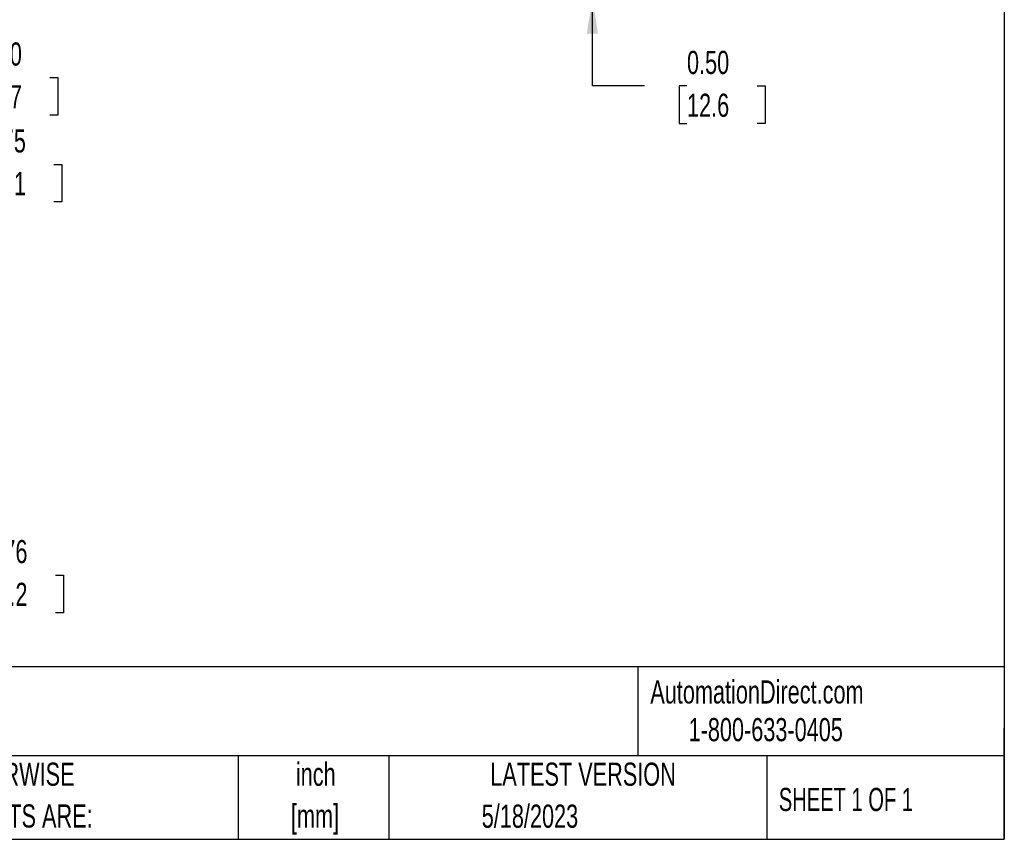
# Model space of a CAD drawing. Header units: inches. Extents: x 0.7 to 32.2, y 0.7 to 24.8.
# Tile 8 of 16: x 21.6 to 32.2, y 0.7 to 9.6. Entities that reach past the tile are written whole.
import ezdxf

# ---------------------------------------------------------------- set-up
doc = ezdxf.new("R2010")
doc.units = ezdxf.units.IN
doc.header["$LTSCALE"] = 3
doc.header["$MEASUREMENT"] = 0
doc.layers.add('DIMENSIONS', color=140, linetype='Continuous', lineweight=25)
doc.layers.add('TEXT', color=140, linetype='Continuous', lineweight=25)
doc.styles.add('SLDTEXTSTYLE0', font='TXT', dxfattribs={"width": 0.7})
doc.styles.add('SLDTEXTSTYLE1', font='TXT', dxfattribs={"width": 0.65})
doc.dimstyles.new('SLDDIMSTYLE1', dxfattribs={"dimtxt": 0.254883, "dimasz": 0.39, "dimexe": 0, "dimexo": 0.0625, "dimgap": 0.063721, "dimtad": 0, "dimtih": 1, "dimtoh": 1, "dimrnd": 1e-09, "dimzin": 0, "dimdsep": 46, "dimtxsty": 'SLDTEXTSTYLE0', "dimsah": 1, "dimcen": 0.09, "dimadec": 0, "dimazin": 0, "dimtfac": 1, "dimtmove": 0, "dimatfit": 0, "dimfxl": 0, "dimfrac": 2, "dimtolj": 1, "dimtzin": 12, "dimarcsym": 0})
doc.dimstyles.new('SLDDIMSTYLE5', dxfattribs={"dimtxt": 0.254883, "dimasz": 0.39, "dimexe": 0, "dimexo": 0.0625, "dimgap": 0.063721, "dimtad": 0, "dimtih": 1, "dimtoh": 1, "dimrnd": 1e-09, "dimdsep": 46, "dimtxsty": 'SLDTEXTSTYLE0', "dimsah": 1, "dimcen": 0.09, "dimadec": 0, "dimazin": 2, "dimtfac": 1, "dimtofl": 0, "dimtmove": 0, "dimatfit": 3, "dimfxl": 0, "dimfrac": 2, "dimtolj": 1, "dimtzin": 12, "dimarcsym": 0})

# ---------------------------------------------------------------- blocks, each defined once
blk = doc.blocks.new('SW_NOTE_0_1')
at = {"layer": 'TEXT', "color": 0, "char_height": 0.25, "attachment_point": 2, "style": 'SLDTEXTSTYLE0'}
for s, insert in [('inch', (0.375, 0.322)), ('[mm]', (0.367, -0.129))]:
    blk.add_mtext(s, dxfattribs=dict(at, insert=insert))
blk = doc.blocks.new('SW_NOTE_0_2')
at = {"layer": 'TEXT', "color": 0, "char_height": 0.25, "attachment_point": 1, "style": 'SLDTEXTSTYLE0'}
for s, insert in [('UNLESS OTHERWISE', (0, 0.322)), ('SPECIFIED UNITS ARE:', (0, -0.129))]:
    blk.add_mtext(s, dxfattribs=dict(at, insert=insert))
blk = doc.blocks.new('_D_1')
at = {"layer": 'DIMENSIONS'}
for p, q in [((20.437, 10.337), (20.437, 11.087)), ((19.099, 10.337), (20.812, 10.337)), ((19.161, 9.837), (20.812, 9.837)), ((20.437, 8.973), (20.437, 9.837)), ((20.732, 8.973), (20.437, 8.973)), ((21.191, 8.973), (21.105, 8.973)), ((21.105, 8.973), (21.105, 8.568)), ((21.948, 8.973), (22.034, 8.973)), ((22.034, 8.973), (22.034, 8.568)), ((21.105, 8.568), (21.191, 8.568)), ((22.034, 8.568), (21.948, 8.568))]:
    blk.add_line(p, q, dxfattribs=at)
for points in [[(20.437, 10.337), (20.497, 10.727), (20.377, 10.727)], [(20.437, 9.837), (20.377, 9.447), (20.497, 9.447)]]:
    blk.add_solid(points, dxfattribs=at)
at = {"layer": 'DIMENSIONS', "char_height": 0.25, "attachment_point": 1, "style": 'SLDTEXTSTYLE0'}
for s, insert in [('0.50', (21.191, 9.352)), ('12.7', (21.191, 8.89))]:
    blk.add_mtext(s, dxfattribs=dict(at, insert=insert))
blk = doc.blocks.new('_D_9')
at = {"layer": 'DIMENSIONS'}
for p, q in [((27.804, 10.335), (27.804, 11.085)), ((25.817, 10.335), (28.179, 10.335)), ((26.163, 9.837), (28.179, 9.837)), ((27.804, 8.882), (27.804, 9.837)), ((28.365, 8.882), (27.804, 8.882)), ((28.825, 8.882), (28.739, 8.882)), ((28.739, 8.882), (28.739, 8.477)), ((29.582, 8.882), (29.668, 8.882)), ((29.668, 8.882), (29.668, 8.477)), ((28.739, 8.477), (28.825, 8.477)), ((29.668, 8.477), (29.582, 8.477))]:
    blk.add_line(p, q, dxfattribs=at)
for points in [[(27.804, 10.335), (27.864, 10.725), (27.744, 10.725)], [(27.804, 9.837), (27.744, 9.447), (27.864, 9.447)]]:
    blk.add_solid(points, dxfattribs=at)
at = {"layer": 'DIMENSIONS', "char_height": 0.25, "attachment_point": 1, "style": 'SLDTEXTSTYLE0'}
for s, insert in [('0.50', (28.825, 9.261)), ('12.6', (28.825, 8.799))]:
    blk.add_mtext(s, dxfattribs=dict(at, insert=insert))
blk = doc.blocks.new('_D_14')
at = {"layer": 'DIMENSIONS'}
for p, q in [((20.775, 8.035), (20.437, 8.035)), ((20.437, 8.035), (20.437, 7.18)), ((21.234, 8.035), (21.149, 8.035)), ((21.149, 8.035), (21.149, 7.63)), ((21.992, 8.035), (22.077, 8.035)), ((22.077, 8.035), (22.077, 7.63)), ((21.149, 7.63), (21.234, 7.63)), ((22.077, 7.63), (21.992, 7.63)), ((19.161, 7.18), (20.812, 7.18)), ((20.437, 6.43), (20.437, 7.18)), ((19.099, 6.43), (20.812, 6.43))]:
    blk.add_line(p, q, dxfattribs=at)
for points in [[(20.437, 7.18), (20.377, 6.79), (20.497, 6.79)], [(20.437, 6.43), (20.497, 6.82), (20.377, 6.82)]]:
    blk.add_solid(points, dxfattribs=at)
at = {"layer": 'DIMENSIONS', "char_height": 0.25, "attachment_point": 1, "style": 'SLDTEXTSTYLE0'}
for s, insert in [('0.75', (21.234, 8.414)), ('19.1', (21.234, 7.952))]:
    blk.add_mtext(s, dxfattribs=dict(at, insert=insert))
blk = doc.blocks.new('_D_15')
at = {"layer": 'DIMENSIONS'}
for p, q in [((19.099, 5.18), (20.812, 5.18)), ((20.437, 5.18), (20.437, 4.424)), ((19.189, 4.424), (20.812, 4.424)), ((20.437, 3.602), (20.437, 4.424)), ((20.792, 3.602), (20.437, 3.602)), ((21.251, 3.602), (21.166, 3.602)), ((21.166, 3.602), (21.166, 3.196)), ((22.009, 3.602), (22.094, 3.602)), ((22.094, 3.602), (22.094, 3.196)), ((21.166, 3.196), (21.251, 3.196)), ((22.094, 3.196), (22.009, 3.196))]:
    blk.add_line(p, q, dxfattribs=at)
for points in [[(20.437, 5.18), (20.377, 4.79), (20.497, 4.79)], [(20.437, 4.424), (20.497, 4.814), (20.377, 4.814)]]:
    blk.add_solid(points, dxfattribs=at)
at = {"layer": 'DIMENSIONS', "char_height": 0.25, "attachment_point": 1, "style": 'SLDTEXTSTYLE0'}
for s, insert in [('0.76', (21.251, 3.981)), ('19.2', (21.251, 3.519))]:
    blk.add_mtext(s, dxfattribs=dict(at, insert=insert))

msp = doc.modelspace()

# ---------------------------------------------------------------- linework, layer by layer
at = {"layer": 'TEXT'}
for p, q in [((32.25, 24.75), (32.25, 0.75)), ((32.25, 2.613), (0.75, 2.613)), ((28.296, 2.613), (28.296, 1.65)), ((32.25, 0.75), (32.25, 1.95)), ((32.25, 1.65), (0.75, 1.65)), ((23.979, 1.65), (23.979, 0.75)), ((25.608, 1.65), (25.608, 0.75)), ((29.687, 1.65), (29.687, 0.75)), ((0.75, 0.75), (32.25, 0.75))]:
    msp.add_line(p, q, dxfattribs=at)

# ---------------------------------------------------------------- block references
for name, p in [('SW_NOTE_0_1', (24.443, 1.256)), ('SW_NOTE_0_2', (19.796, 1.256))]:
    msp.add_blockref(name, p, dxfattribs=at)

# ---------------------------------------------------------------- texts
at = {"layer": 'TEXT', "char_height": 0.25}
for s, insert, attachment_point, style in [('AutomationDirect.com', (28.429, 2.466), 1, 'SLDTEXTSTYLE0'), ('1-800-633-0405', (28.842, 2.059), 1, 'SLDTEXTSTYLE0'), ('LATEST VERSION', (27.703, 1.578), 2, 'SLDTEXTSTYLE0'), ('SHEET 1 OF 1', (29.816, 1.305), 1, 'SLDTEXTSTYLE1'), ('5/18/2023', (27.13, 1.125), 2, 'SLDTEXTSTYLE0')]:
    msp.add_mtext(s, dxfattribs=dict(at, insert=insert, attachment_point=attachment_point, style=style))

# ---------------------------------------------------------------- dimensions: what is measured, and where the dimension line sits
at = {"layer": 'DIMENSIONS'}
for base, p1, p2, dimstyle, picture, middle in [((20.437, 9.837), (18.949, 10.337), (19.011, 9.837), 'SLDDIMSTYLE1', '_D_1', (20.437, 8.973)), ((27.804, 9.837), (25.667, 10.335), (26.013, 9.837), 'SLDDIMSTYLE1', '_D_9', (27.804, 8.882)), ((20.437, 7.18), (18.949, 6.43), (19.011, 7.18), 'SLDDIMSTYLE5', '_D_14', (20.437, 8.035)), ((20.437, 4.424), (18.949, 5.18), (19.039, 4.424), 'SLDDIMSTYLE5', '_D_15', (20.437, 3.602))]:
    dim = msp.add_linear_dim(base=base, p1=p1, p2=p2, angle=90, dimstyle=dimstyle, dxfattribs=at)
    dim.commit()
    dim.dimension.update_dxf_attribs({"geometry": picture, "text_midpoint": middle, "dimtype": 160})

doc.saveas('drawing.dxf')
